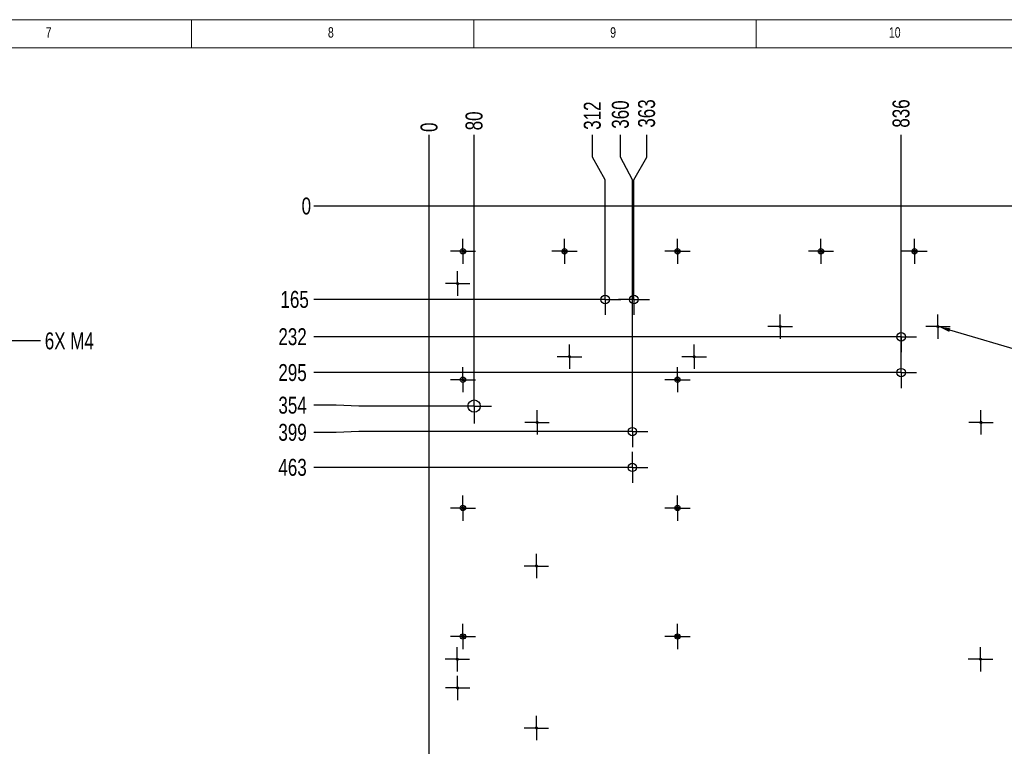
# Model space of a CAD drawing. Header units: millimetres. Extents: x 5 to 589, y 5 to 415.
# Tile 10 of 11: x 317 to 491, y 286 to 415. Entities that reach past the tile are written whole.
import ezdxf

# ---------------------------------------------------------------- set-up
doc = ezdxf.new("R2010")
doc.units = ezdxf.units.MM
doc.header["$PDSIZE"] = -1
doc.linetypes.add('CENTERX2', pattern=[20.32, 12.7, -2.54, 2.54, -2.54])
for name, color, linetype in [('COTES', 1, 'Continuous'), ('NOTES', 6, 'Continuous'), ('TRAIT-MIXTES', 3, 'CENTERX2')]:
    doc.layers.add(name, color=color, linetype=linetype)
doc.layers.add('TRAIT-FORT', color=4, linetype='Continuous', lineweight=25)
doc.styles.add('SLDTEXTSTYLE0', font='TXT', dxfattribs={"width": 0.75})
doc.dimstyles.new('SLDDIMSTYLE4', dxfattribs={"dimtxt": 3, "dimasz": 0.333333, "dimexe": 0, "dimexo": 0.0625, "dimgap": 0.75, "dimtad": 0, "dimtih": 1, "dimtoh": 1, "dimdec": 0, "dimlfac": 10, "dimrnd": 1e-09, "dimdsep": 46, "dimtxsty": 'SLDTEXTSTYLE0', "dimblk1": 'ORIGIN', "dimblk2": 'ORIGIN', "dimsah": 1, "dimcen": 0.09, "dimadec": 0, "dimazin": 2, "dimtfac": 1, "dimtdec": 0, "dimtofl": 0, "dimtmove": 0, "dimatfit": 3, "dimldrblk": 'ORIGIN', "dimfxl": 1, "dimfrac": 2, "dimtolj": 1, "dimtzin": 12, "dimarcsym": 0})
doc.dimstyles.new('SLDDIMSTYLE5', dxfattribs={"dimtxt": 3, "dimasz": 2, "dimexe": 0, "dimexo": 0.0625, "dimgap": 0.75, "dimtad": 0, "dimtih": 1, "dimtoh": 1, "dimdec": 0, "dimlfac": 10, "dimrnd": 1e-09, "dimzin": 12, "dimdsep": 46, "dimtxsty": 'SLDTEXTSTYLE0', "dimsah": 1, "dimcen": 0.09, "dimadec": 0, "dimazin": 3, "dimtfac": 1, "dimtdec": 0, "dimtofl": 0, "dimtmove": 0, "dimatfit": 3, "dimfxl": 1, "dimfrac": 2, "dimtolj": 1, "dimtzin": 12, "dimarcsym": 0})
doc.dimstyles.new('SLDDIMSTYLE6', dxfattribs={"dimtxt": 3, "dimasz": 2, "dimexe": 0, "dimexo": 0.0625, "dimgap": 0.75, "dimtad": 0, "dimtih": 1, "dimtoh": 1, "dimdec": 0, "dimlfac": 10, "dimrnd": 1e-09, "dimzin": 12, "dimdsep": 46, "dimtxsty": 'SLDTEXTSTYLE0', "dimblk1": 'NONE', "dimsah": 1, "dimcen": 0, "dimadec": 0, "dimazin": 3, "dimtfac": 1, "dimtdec": 0, "dimtmove": 0, "dimatfit": 3, "dimldrblk": 'NONE', "dimfxl": 1, "dimfrac": 2, "dimtolj": 1, "dimtzin": 12, "dimarcsym": 0})

# ---------------------------------------------------------------- blocks, each defined once
blk = doc.blocks.new('_D_28')
at = {"layer": 'COTES', "color": 0, "lineweight": -2, "transparency": 16777216}
blk.add_line((389.03, 381.97), (368.65, 381.97), dxfattribs=at)
at = {"layer": 'Defpoints', "color": 0, "transparency": 16777216}
for p in [(368.65, 381.97), (389.09, 381.97), (389.09, 381.97)]:
    blk.add_point(p, dxfattribs=at)
at = {"layer": 'COTES', "color": 0, "transparency": 16777216, "insert": (367.34, 381.97), "char_height": 3, "attachment_point": 5, "style": 'SLDTEXTSTYLE0'}
blk.add_mtext('\\A1;0', dxfattribs=at)
blk = doc.blocks.new('_Origin')
at = {"color": 0, "linetype": 'ByBlock', "lineweight": -2}
blk.add_line((0, 0), (-1, 0), dxfattribs=at)
blk.add_circle((0, 0), 0.5, dxfattribs=at)
blk = doc.blocks.new('_D_29')
at = {"layer": 'COTES', "color": 0, "lineweight": -2, "transparency": 16777216}
blk.add_line((417.47, 365.43), (368.65, 365.43), dxfattribs=at)
at = {"layer": 'Defpoints', "color": 0, "transparency": 16777216}
for p in [(389.09, 381.97), (368.65, 365.43), (417.53, 365.43)]:
    blk.add_point(p, dxfattribs=at)
at = {"layer": 'COTES', "color": 0, "transparency": 16777216, "insert": (365.27, 365.43), "char_height": 3, "attachment_point": 5, "style": 'SLDTEXTSTYLE0'}
blk.add_mtext('\\A1;165', dxfattribs=at)
blk = doc.blocks.new('_D_30')
at = {"layer": 'COTES', "color": 0, "lineweight": -2, "transparency": 16777216}
blk.add_line((469.89, 358.82), (368.65, 358.82), dxfattribs=at)
at = {"layer": 'Defpoints', "color": 0, "transparency": 16777216}
for p in [(389.09, 381.97), (368.65, 358.82), (469.95, 358.82)]:
    blk.add_point(p, dxfattribs=at)
at = {"layer": 'COTES', "color": 0, "transparency": 16777216, "insert": (364.9, 358.82), "char_height": 3, "attachment_point": 5, "style": 'SLDTEXTSTYLE0'}
blk.add_mtext('\\A1;232', dxfattribs=at)
blk = doc.blocks.new('_D_31')
at = {"layer": 'COTES', "color": 0, "lineweight": -2, "transparency": 16777216}
blk.add_line((469.89, 352.47), (368.65, 352.47), dxfattribs=at)
at = {"layer": 'Defpoints', "color": 0, "transparency": 16777216}
for p in [(389.09, 381.97), (368.65, 352.47), (469.95, 352.47)]:
    blk.add_point(p, dxfattribs=at)
at = {"layer": 'COTES', "color": 0, "transparency": 16777216, "insert": (364.9, 352.47), "char_height": 3, "attachment_point": 5, "style": 'SLDTEXTSTYLE0'}
blk.add_mtext('\\A1;295', dxfattribs=at)
blk = doc.blocks.new('_D_32')
at = {"layer": 'COTES', "color": 0, "lineweight": -2, "transparency": 16777216}
for p, q in [((372.65, 346.69), (368.65, 346.69)), ((376.65, 346.55), (372.65, 346.69)), ((393.89, 346.55), (376.65, 346.55))]:
    blk.add_line(p, q, dxfattribs=at)
at = {"layer": 'Defpoints', "color": 0, "transparency": 16777216}
for p in [(389.09, 381.97), (368.65, 346.69), (393.96, 346.55)]:
    blk.add_point(p, dxfattribs=at)
at = {"layer": 'COTES', "color": 0, "transparency": 16777216, "insert": (364.9, 346.69), "char_height": 3, "attachment_point": 5, "style": 'SLDTEXTSTYLE0'}
blk.add_mtext('\\A1;354', dxfattribs=at)
blk = doc.blocks.new('_D_33')
at = {"layer": 'COTES', "color": 0, "lineweight": -2, "transparency": 16777216}
for p, q in [((372.65, 341.88), (368.65, 341.88)), ((376.65, 342.03), (372.65, 341.88)), ((422.28, 342.03), (376.65, 342.03))]:
    blk.add_line(p, q, dxfattribs=at)
at = {"layer": 'Defpoints', "color": 0, "transparency": 16777216}
for p in [(389.09, 381.97), (368.65, 341.88), (422.34, 342.03)]:
    blk.add_point(p, dxfattribs=at)
at = {"layer": 'COTES', "color": 0, "transparency": 16777216, "insert": (364.9, 341.88), "char_height": 3, "attachment_point": 5, "style": 'SLDTEXTSTYLE0'}
blk.add_mtext('\\A1;399', dxfattribs=at)
blk = doc.blocks.new('_D_34')
at = {"layer": 'COTES', "color": 0, "lineweight": -2, "transparency": 16777216}
blk.add_line((422.28, 335.68), (368.65, 335.68), dxfattribs=at)
at = {"layer": 'Defpoints', "color": 0, "transparency": 16777216}
for p in [(389.09, 381.97), (368.65, 335.68), (422.34, 335.68)]:
    blk.add_point(p, dxfattribs=at)
at = {"layer": 'COTES', "color": 0, "transparency": 16777216, "insert": (364.9, 335.68), "char_height": 3, "attachment_point": 5, "style": 'SLDTEXTSTYLE0'}
blk.add_mtext('\\A1;463', dxfattribs=at)
blk = doc.blocks.new('_D_35')
at = {"layer": 'COTES', "color": 0, "lineweight": -2, "transparency": 16777216}
for p, q in [((372.65, 228.71), (368.65, 228.71)), ((376.65, 226.75), (372.65, 228.71)), ((422.28, 226.75), (376.65, 226.75))]:
    blk.add_line(p, q, dxfattribs=at)
at = {"layer": 'Defpoints', "color": 0, "transparency": 16777216}
for p in [(389.09, 381.97), (368.65, 228.71), (422.34, 226.75)]:
    blk.add_point(p, dxfattribs=at)
at = {"layer": 'COTES', "color": 0, "transparency": 16777216, "insert": (364.15, 228.71), "char_height": 3, "attachment_point": 5, "style": 'SLDTEXTSTYLE0'}
blk.add_mtext('\\A1;1552', dxfattribs=at)
blk = doc.blocks.new('_D_36')
at = {"layer": 'COTES', "color": 0, "lineweight": -2, "transparency": 16777216}
for p, q in [((372.65, 223.9), (368.65, 223.9)), ((376.65, 220.4), (372.65, 223.9)), ((422.28, 220.4), (376.65, 220.4))]:
    blk.add_line(p, q, dxfattribs=at)
at = {"layer": 'Defpoints', "color": 0, "transparency": 16777216}
for p in [(389.09, 381.97), (368.65, 223.9), (422.34, 220.4)]:
    blk.add_point(p, dxfattribs=at)
at = {"layer": 'COTES', "color": 0, "transparency": 16777216, "insert": (364.52, 223.9), "char_height": 3, "attachment_point": 5, "style": 'SLDTEXTSTYLE0'}
blk.add_mtext('\\A1;1616', dxfattribs=at)
blk = doc.blocks.new('_D_37')
at = {"layer": 'COTES', "color": 0, "lineweight": -2, "transparency": 16777216}
for p, q in [((372.65, 219.09), (368.65, 219.09)), ((376.65, 213.4), (372.65, 219.09)), ((393.89, 213.4), (376.65, 213.4))]:
    blk.add_line(p, q, dxfattribs=at)
at = {"layer": 'Defpoints', "color": 0, "transparency": 16777216}
for p in [(389.09, 381.97), (368.65, 219.09), (393.96, 213.4)]:
    blk.add_point(p, dxfattribs=at)
at = {"layer": 'COTES', "color": 0, "transparency": 16777216, "insert": (364.15, 219.09), "char_height": 3, "attachment_point": 5, "style": 'SLDTEXTSTYLE0'}
blk.add_mtext('\\A1;1686', dxfattribs=at)
blk = doc.blocks.new('_D_38')
at = {"layer": 'COTES', "color": 0, "lineweight": -2, "transparency": 16777216}
for p, q in [((372.65, 214.28), (368.65, 214.28)), ((376.65, 209.93), (372.65, 214.28)), ((469.89, 209.93), (376.65, 209.93))]:
    blk.add_line(p, q, dxfattribs=at)
at = {"layer": 'Defpoints', "color": 0, "transparency": 16777216}
for p in [(389.09, 381.97), (368.65, 214.28), (469.95, 209.93)]:
    blk.add_point(p, dxfattribs=at)
at = {"layer": 'COTES', "color": 0, "transparency": 16777216, "insert": (364.34, 214.28), "char_height": 3, "attachment_point": 5, "style": 'SLDTEXTSTYLE0'}
blk.add_mtext('\\A1;1720', dxfattribs=at)
blk = doc.blocks.new('_D_39')
at = {"layer": 'COTES', "color": 0, "lineweight": -2, "transparency": 16777216}
for p, q in [((372.65, 204.66), (368.65, 204.66)), ((376.65, 203.58), (372.65, 204.66)), ((469.89, 203.58), (376.65, 203.58))]:
    blk.add_line(p, q, dxfattribs=at)
at = {"layer": 'Defpoints', "color": 0, "transparency": 16777216}
for p in [(389.09, 381.97), (368.65, 204.66), (469.95, 203.58)]:
    blk.add_point(p, dxfattribs=at)
at = {"layer": 'COTES', "color": 0, "transparency": 16777216, "insert": (364.15, 204.66), "char_height": 3, "attachment_point": 5, "style": 'SLDTEXTSTYLE0'}
blk.add_mtext('\\A1;1784', dxfattribs=at)
blk = doc.blocks.new('_D_40')
at = {"layer": 'COTES', "color": 0, "lineweight": -2, "transparency": 16777216}
for p, q in [((372.65, 199.85), (368.65, 199.85)), ((376.65, 199.67), (372.65, 199.85)), ((490.92, 199.67), (376.65, 199.67))]:
    blk.add_line(p, q, dxfattribs=at)
at = {"layer": 'Defpoints', "color": 0, "transparency": 16777216}
for p in [(389.09, 381.97), (368.65, 199.85), (490.98, 199.67)]:
    blk.add_point(p, dxfattribs=at)
at = {"layer": 'COTES', "color": 0, "transparency": 16777216, "insert": (364.15, 199.85), "char_height": 3, "attachment_point": 5, "style": 'SLDTEXTSTYLE0'}
blk.add_mtext('\\A1;1823', dxfattribs=at)
blk = doc.blocks.new('_D_41')
at = {"layer": 'COTES', "color": 0, "lineweight": -2, "transparency": 16777216}
for p, q in [((376.65, 197.01), (372.65, 195.04)), ((417.48, 197.01), (376.65, 197.01)), ((372.65, 195.04), (368.65, 195.04))]:
    blk.add_line(p, q, dxfattribs=at)
at = {"layer": 'Defpoints', "color": 0, "transparency": 16777216}
for p in [(389.09, 381.97), (417.54, 197.01), (368.65, 195.04)]:
    blk.add_point(p, dxfattribs=at)
at = {"layer": 'COTES', "color": 0, "transparency": 16777216, "insert": (364.34, 195.04), "char_height": 3, "attachment_point": 5, "style": 'SLDTEXTSTYLE0'}
blk.add_mtext('\\A1;1850', dxfattribs=at)
blk = doc.blocks.new('_D_42')
at = {"layer": 'COTES', "color": 0, "lineweight": -2, "transparency": 16777216}
blk.add_line((389.03, 180.97), (368.65, 180.97), dxfattribs=at)
at = {"layer": 'Defpoints', "color": 0, "transparency": 16777216}
for p in [(389.09, 381.97), (368.65, 180.97), (389.09, 180.97)]:
    blk.add_point(p, dxfattribs=at)
at = {"layer": 'COTES', "color": 0, "transparency": 16777216, "insert": (364.52, 180.97), "char_height": 3, "attachment_point": 5, "style": 'SLDTEXTSTYLE0'}
blk.add_mtext('\\A1;2010', dxfattribs=at)
blk = doc.blocks.new('_D_43')
at = {"layer": 'COTES', "color": 0, "lineweight": -2, "transparency": 16777216}
blk.add_line((389.09, 382.04), (389.09, 394.63), dxfattribs=at)
at = {"layer": 'Defpoints', "color": 0, "transparency": 16777216}
for p in [(389.09, 394.63), (389.09, 381.97), (389.09, 381.97)]:
    blk.add_point(p, dxfattribs=at)
at = {"layer": 'COTES', "color": 0, "transparency": 16777216, "insert": (389.09, 395.94), "char_height": 3, "attachment_point": 5, "rotation": 90, "style": 'SLDTEXTSTYLE0'}
blk.add_mtext('\\A1;0', dxfattribs=at)
blk = doc.blocks.new('_D_44')
at = {"layer": 'COTES', "color": 0, "lineweight": -2, "transparency": 16777216}
blk.add_line((397.06, 349.71), (397.06, 394.63), dxfattribs=at)
at = {"layer": 'Defpoints', "color": 0, "transparency": 16777216}
for p in [(397.06, 394.63), (389.09, 381.97), (397.06, 349.65)]:
    blk.add_point(p, dxfattribs=at)
at = {"layer": 'COTES', "color": 0, "transparency": 16777216, "insert": (397.06, 397.07), "char_height": 3, "attachment_point": 5, "rotation": 90, "style": 'SLDTEXTSTYLE0'}
blk.add_mtext('\\A1;80', dxfattribs=at)
blk = doc.blocks.new('_D_45')
at = {"layer": 'COTES', "color": 0, "lineweight": -2, "transparency": 16777216}
for p, q in [((418.01, 390.63), (418.01, 394.63)), ((420.28, 386.63), (418.01, 390.63)), ((420.28, 368.25), (420.28, 386.63))]:
    blk.add_line(p, q, dxfattribs=at)
at = {"layer": 'Defpoints', "color": 0, "transparency": 16777216}
for p in [(418.01, 394.63), (389.09, 381.97), (420.28, 368.18)]:
    blk.add_point(p, dxfattribs=at)
at = {"layer": 'COTES', "color": 0, "transparency": 16777216, "insert": (418.01, 398), "char_height": 3, "attachment_point": 5, "rotation": 90, "style": 'SLDTEXTSTYLE0'}
blk.add_mtext('\\A1;312', dxfattribs=at)
blk = doc.blocks.new('_D_46')
at = {"layer": 'COTES', "color": 0, "lineweight": -2, "transparency": 16777216}
for p, q in [((422.98, 390.63), (422.98, 394.63)), ((425.09, 386.63), (422.98, 390.63)), ((425.09, 344.84), (425.09, 386.63))]:
    blk.add_line(p, q, dxfattribs=at)
at = {"layer": 'Defpoints', "color": 0, "transparency": 16777216}
for p in [(422.98, 394.63), (389.09, 381.97), (425.09, 344.78)]:
    blk.add_point(p, dxfattribs=at)
at = {"layer": 'COTES', "color": 0, "transparency": 16777216, "insert": (422.98, 398.19), "char_height": 3, "attachment_point": 5, "rotation": 90, "style": 'SLDTEXTSTYLE0'}
blk.add_mtext('\\A1;360', dxfattribs=at)
blk = doc.blocks.new('_D_47')
at = {"layer": 'COTES', "color": 0, "lineweight": -2, "transparency": 16777216}
for p, q in [((427.63, 390.63), (427.63, 394.63)), ((425.36, 386.63), (427.63, 390.63)), ((425.36, 368.25), (425.36, 386.63))]:
    blk.add_line(p, q, dxfattribs=at)
at = {"layer": 'Defpoints', "color": 0, "transparency": 16777216}
for p in [(427.63, 394.63), (389.09, 381.97), (425.36, 368.18)]:
    blk.add_point(p, dxfattribs=at)
at = {"layer": 'COTES', "color": 0, "transparency": 16777216, "insert": (427.63, 398.38), "char_height": 3, "attachment_point": 5, "rotation": 90, "style": 'SLDTEXTSTYLE0'}
blk.add_mtext('\\A1;363', dxfattribs=at)
blk = doc.blocks.new('_D_48')
at = {"layer": 'COTES', "color": 0, "lineweight": -2, "transparency": 16777216}
blk.add_line((472.7, 355.28), (472.7, 394.63), dxfattribs=at)
at = {"layer": 'Defpoints', "color": 0, "transparency": 16777216}
for p in [(472.7, 394.63), (389.09, 381.97), (472.7, 355.22)]:
    blk.add_point(p, dxfattribs=at)
at = {"layer": 'COTES', "color": 0, "transparency": 16777216, "insert": (472.7, 398.38), "char_height": 3, "attachment_point": 5, "rotation": 90, "style": 'SLDTEXTSTYLE0'}
blk.add_mtext('\\A1;836', dxfattribs=at)
blk = doc.blocks.new('_D_49')
at = {"layer": 'COTES', "color": 0, "lineweight": -2, "transparency": 16777216}
blk.add_line((502.08, 382.04), (502.08, 394.63), dxfattribs=at)
at = {"layer": 'Defpoints', "color": 0, "transparency": 16777216}
for p in [(502.08, 394.63), (389.09, 381.97), (502.08, 381.97)]:
    blk.add_point(p, dxfattribs=at)
at = {"layer": 'COTES', "color": 0, "transparency": 16777216, "insert": (502.08, 398.57), "char_height": 3, "attachment_point": 5, "rotation": 90, "style": 'SLDTEXTSTYLE0'}
blk.add_mtext('\\A1;1130', dxfattribs=at)
blk = doc.blocks.new('_D_59')
at = {"layer": 'COTES', "color": 0, "lineweight": -2, "transparency": 16777216}
for p, q in [((479.03, 360.68), (479.41, 360.57)), ((500.91, 354.25), (481.33, 360.01)), ((510.41, 354.25), (500.91, 354.25))]:
    blk.add_line(p, q, dxfattribs=at)
at = {"layer": 'COTES', "color": 0, "transparency": 16777216}
blk.add_solid([(481.43, 360.33), (481.24, 359.69), (479.41, 360.57)], dxfattribs=at)
at = {"layer": 'Defpoints', "color": 0, "transparency": 16777216}
for p in [(479.03, 360.68), (479.41, 360.57)]:
    blk.add_point(p, dxfattribs=at)
at = {"layer": 'COTES', "color": 0, "transparency": 16777216, "insert": (511.16, 355.75), "char_height": 3, "attachment_point": 1, "style": 'SLDTEXTSTYLE0'}
blk.add_mtext('\\A1;22X M4', dxfattribs=at)
blk = doc.blocks.new('_None')
blk = doc.blocks.new('SW_CENTERMARKSYMBOL_7')
at = {"layer": 'TRAIT-MIXTES', "color": 0}
for p, q in [((0, 2), (0, 2.165)), ((0, 0), (0, 2)), ((-2, 0), (-2.165, 0)), ((0, 0), (-2, 0)), ((0, 0), (0, -2)), ((0, 0), (2, 0)), ((2, 0), (2.165, 0)), ((0, -2), (0, -2.165))]:
    blk.add_line(p, q, dxfattribs=at)
blk = doc.blocks.new('SW_CENTERMARKSYMBOL_8')
at = {"layer": 'TRAIT-MIXTES', "color": 0}
for p, q in [((0, 2), (0, 2.165)), ((0, 0), (0, 2)), ((-2, 0), (-2.165, 0)), ((0, 0), (-2, 0)), ((0, 0), (0, -2)), ((0, 0), (2, 0)), ((2, 0), (2.165, 0)), ((0, -2), (0, -2.165))]:
    blk.add_line(p, q, dxfattribs=at)
blk = doc.blocks.new('SW_CENTERMARKSYMBOL_9')
at = {"layer": 'TRAIT-MIXTES', "color": 0}
for p, q in [((0, 2), (0, 2.165)), ((0, 0), (0, 2)), ((-2, 0), (-2.165, 0)), ((0, 0), (-2, 0)), ((0, 0), (0, -2)), ((0, 0), (2, 0)), ((2, 0), (2.165, 0)), ((0, -2), (0, -2.165))]:
    blk.add_line(p, q, dxfattribs=at)
blk = doc.blocks.new('SW_CENTERMARKSYMBOL_10')
at = {"layer": 'TRAIT-MIXTES', "color": 0}
for p, q in [((0, 2), (0, 2.165)), ((0, 0), (0, 2)), ((-2, 0), (-2.165, 0)), ((0, 0), (-2, 0)), ((0, 0), (0, -2)), ((0, 0), (2, 0)), ((2, 0), (2.165, 0)), ((0, -2), (0, -2.165))]:
    blk.add_line(p, q, dxfattribs=at)
blk = doc.blocks.new('SW_CENTERMARKSYMBOL_11')
at = {"layer": 'TRAIT-MIXTES', "color": 0}
for p, q in [((0, 2), (0, 2.165)), ((0, 0), (0, 2)), ((-2, 0), (-2.165, 0)), ((0, 0), (-2, 0)), ((0, 0), (0, -2)), ((0, 0), (2, 0)), ((2, 0), (2.165, 0)), ((0, -2), (0, -2.165))]:
    blk.add_line(p, q, dxfattribs=at)
blk = doc.blocks.new('SW_CENTERMARKSYMBOL_12')
at = {"layer": 'TRAIT-MIXTES', "color": 0}
for p, q in [((0, 2), (0, 2.165)), ((0, 0), (0, 2)), ((-2, 0), (-2.165, 0)), ((0, 0), (-2, 0)), ((0, 0), (0, -2)), ((0, 0), (2, 0)), ((2, 0), (2.165, 0)), ((0, -2), (0, -2.165))]:
    blk.add_line(p, q, dxfattribs=at)
blk = doc.blocks.new('SW_CENTERMARKSYMBOL_13')
at = {"layer": 'TRAIT-MIXTES', "color": 0}
for p, q in [((0, 2), (0, 2.165)), ((0, 0), (0, 2)), ((-2, 0), (-2.165, 0)), ((0, 0), (-2, 0)), ((0, 0), (0, -2)), ((0, 0), (2, 0)), ((2, 0), (2.165, 0)), ((0, -2), (0, -2.165))]:
    blk.add_line(p, q, dxfattribs=at)
blk = doc.blocks.new('SW_CENTERMARKSYMBOL_14')
at = {"layer": 'TRAIT-MIXTES', "color": 0}
for p, q in [((0, 2), (0, 2.165)), ((0, 0), (0, 2)), ((-2, 0), (-2.165, 0)), ((0, 0), (-2, 0)), ((0, 0), (0, -2)), ((0, 0), (2, 0)), ((2, 0), (2.165, 0)), ((0, -2), (0, -2.165))]:
    blk.add_line(p, q, dxfattribs=at)
blk = doc.blocks.new('SW_CENTERMARKSYMBOL_15')
at = {"layer": 'TRAIT-MIXTES', "color": 0}
for p, q in [((0, 2), (0, 2.165)), ((0, 0), (0, 2)), ((-2, 0), (-2.165, 0)), ((0, 0), (-2, 0)), ((0, 0), (0, -2)), ((0, 0), (2, 0)), ((2, 0), (2.165, 0)), ((0, -2), (0, -2.165))]:
    blk.add_line(p, q, dxfattribs=at)
blk = doc.blocks.new('SW_CENTERMARKSYMBOL_16')
at = {"layer": 'TRAIT-MIXTES', "color": 0}
for p, q in [((0, 2), (0, 2.165)), ((0, 0), (0, 2)), ((-2, 0), (-2.165, 0)), ((0, 0), (-2, 0)), ((0, 0), (0, -2)), ((0, 0), (2, 0)), ((2, 0), (2.165, 0)), ((0, -2), (0, -2.165))]:
    blk.add_line(p, q, dxfattribs=at)
blk = doc.blocks.new('SW_CENTERMARKSYMBOL_17')
at = {"layer": 'TRAIT-MIXTES', "color": 0}
for p, q in [((0, 2), (0, 2.165)), ((0, 0), (0, 2)), ((-2, 0), (-2.165, 0)), ((0, 0), (-2, 0)), ((0, 0), (0, -2)), ((0, 0), (2, 0)), ((2, 0), (2.165, 0)), ((0, -2), (0, -2.165))]:
    blk.add_line(p, q, dxfattribs=at)
blk = doc.blocks.new('SW_CENTERMARKSYMBOL_25')
at = {"layer": 'TRAIT-MIXTES', "color": 0}
for p, q in [((0, 2), (0, 2.75)), ((0, 0), (0, 2)), ((-2, 0), (-2.75, 0)), ((0, 0), (-2, 0)), ((0, 0), (0, -2)), ((0, 0), (2, 0)), ((2, 0), (2.75, 0)), ((0, -2), (0, -2.75))]:
    blk.add_line(p, q, dxfattribs=at)
blk = doc.blocks.new('SW_CENTERMARKSYMBOL_26')
at = {"layer": 'TRAIT-MIXTES', "color": 0}
for p, q in [((0, 2), (0, 2.75)), ((0, 0), (0, 2)), ((-2, 0), (-2.75, 0)), ((0, 0), (-2, 0)), ((0, 0), (0, -2)), ((0, 0), (2, 0)), ((2, 0), (2.75, 0)), ((0, -2), (0, -2.75))]:
    blk.add_line(p, q, dxfattribs=at)
blk = doc.blocks.new('SW_CENTERMARKSYMBOL_27')
at = {"layer": 'TRAIT-MIXTES', "color": 0}
for p, q in [((0, 2), (0, 2.75)), ((0, 0), (0, 2)), ((-2, 0), (-2.75, 0)), ((0, 0), (-2, 0)), ((0, 0), (0, -2)), ((0, 0), (2, 0)), ((2, 0), (2.75, 0)), ((0, -2), (0, -2.75))]:
    blk.add_line(p, q, dxfattribs=at)
blk = doc.blocks.new('SW_CENTERMARKSYMBOL_28')
at = {"layer": 'TRAIT-MIXTES', "color": 0}
for p, q in [((0, 2), (0, 2.75)), ((0, 0), (0, 2)), ((-2, 0), (-2.75, 0)), ((0, 0), (-2, 0)), ((0, 0), (0, -2)), ((0, 0), (2, 0)), ((2, 0), (2.75, 0)), ((0, -2), (0, -2.75))]:
    blk.add_line(p, q, dxfattribs=at)
blk = doc.blocks.new('SW_CENTERMARKSYMBOL_29')
at = {"layer": 'TRAIT-MIXTES', "color": 0}
for p, q in [((0, 2), (0, 2.75)), ((0, 0), (0, 2)), ((-2, 0), (-2.75, 0)), ((0, 0), (-2, 0)), ((0, 0), (0, -2)), ((0, 0), (2, 0)), ((2, 0), (2.75, 0)), ((0, -2), (0, -2.75))]:
    blk.add_line(p, q, dxfattribs=at)
blk = doc.blocks.new('SW_CENTERMARKSYMBOL_30')
at = {"layer": 'TRAIT-MIXTES', "color": 0}
for p, q in [((0, 2), (0, 2.75)), ((0, 0), (0, 2)), ((-2, 0), (-2.75, 0)), ((0, 0), (-2, 0)), ((0, 0), (0, -2)), ((0, 0), (2, 0)), ((2, 0), (2.75, 0)), ((0, -2), (0, -2.75))]:
    blk.add_line(p, q, dxfattribs=at)
blk = doc.blocks.new('SW_CENTERMARKSYMBOL_36')
at = {"layer": 'TRAIT-MIXTES', "color": 0}
for p, q in [((0, 2), (0, 3.1)), ((0, 0), (0, 2)), ((-2, 0), (-3.1, 0)), ((0, 0), (-2, 0)), ((0, 0), (0, -2)), ((0, 0), (2, 0)), ((2, 0), (3.1, 0)), ((0, -2), (0, -3.1))]:
    blk.add_line(p, q, dxfattribs=at)
blk = doc.blocks.new('SW_CENTERMARKSYMBOL_37')
at = {"layer": 'TRAIT-MIXTES', "color": 0}
for p, q in [((0, 2), (0, 2.225)), ((0, 0), (0, 2)), ((-2, 0), (-2.225, 0)), ((0, 0), (-2, 0)), ((0, 0), (0, -2)), ((0, 0), (2, 0)), ((2, 0), (2.225, 0)), ((0, -2), (0, -2.225))]:
    blk.add_line(p, q, dxfattribs=at)
blk = doc.blocks.new('SW_CENTERMARKSYMBOL_38')
at = {"layer": 'TRAIT-MIXTES', "color": 0}
for p, q in [((0, 2), (0, 2.225)), ((0, 0), (0, 2)), ((-2, 0), (-2.225, 0)), ((0, 0), (-2, 0)), ((0, 0), (0, -2)), ((0, 0), (2, 0)), ((2, 0), (2.225, 0)), ((0, -2), (0, -2.225))]:
    blk.add_line(p, q, dxfattribs=at)
blk = doc.blocks.new('SW_CENTERMARKSYMBOL_39')
at = {"layer": 'TRAIT-MIXTES', "color": 0}
for p, q in [((0, 2), (0, 2.225)), ((0, 0), (0, 2)), ((-2, 0), (-2.225, 0)), ((0, 0), (-2, 0)), ((0, 0), (0, -2)), ((0, 0), (2, 0)), ((2, 0), (2.225, 0)), ((0, -2), (0, -2.225))]:
    blk.add_line(p, q, dxfattribs=at)
blk = doc.blocks.new('SW_CENTERMARKSYMBOL_40')
at = {"layer": 'TRAIT-MIXTES', "color": 0}
for p, q in [((0, 2), (0, 2.225)), ((0, 0), (0, 2)), ((-2, 0), (-2.225, 0)), ((0, 0), (-2, 0)), ((0, 0), (0, -2)), ((0, 0), (2, 0)), ((2, 0), (2.225, 0)), ((0, -2), (0, -2.225))]:
    blk.add_line(p, q, dxfattribs=at)
blk = doc.blocks.new('SW_CENTERMARKSYMBOL_41')
at = {"layer": 'TRAIT-MIXTES', "color": 0}
for p, q in [((0, 2), (0, 2.225)), ((0, 0), (0, 2)), ((-2, 0), (-2.225, 0)), ((0, 0), (-2, 0)), ((0, 0), (0, -2)), ((0, 0), (2, 0)), ((2, 0), (2.225, 0)), ((0, -2), (0, -2.225))]:
    blk.add_line(p, q, dxfattribs=at)
blk = doc.blocks.new('SW_CENTERMARKSYMBOL_42')
at = {"layer": 'TRAIT-MIXTES', "color": 0}
for p, q in [((0, 2), (0, 2.225)), ((0, 0), (0, 2)), ((-2, 0), (-2.225, 0)), ((0, 0), (-2, 0)), ((0, 0), (0, -2)), ((0, 0), (2, 0)), ((2, 0), (2.225, 0)), ((0, -2), (0, -2.225))]:
    blk.add_line(p, q, dxfattribs=at)
blk = doc.blocks.new('SW_CENTERMARKSYMBOL_65')
at = {"layer": 'TRAIT-MIXTES', "color": 0}
for p, q in [((0, 2), (0, 2.225)), ((0, 0), (0, 2)), ((-2, 0), (-2.225, 0)), ((0, 0), (-2, 0)), ((0, 0), (0, -2)), ((0, 0), (2, 0)), ((2, 0), (2.225, 0)), ((0, -2), (0, -2.225))]:
    blk.add_line(p, q, dxfattribs=at)
blk = doc.blocks.new('SW_CENTERMARKSYMBOL_66')
at = {"layer": 'TRAIT-MIXTES', "color": 0}
for p, q in [((0, 2), (0, 2.225)), ((0, 0), (0, 2)), ((-2, 0), (-2.225, 0)), ((0, 0), (-2, 0)), ((0, 0), (0, -2)), ((0, 0), (2, 0)), ((2, 0), (2.225, 0)), ((0, -2), (0, -2.225))]:
    blk.add_line(p, q, dxfattribs=at)
blk = doc.blocks.new('SW_CENTERMARKSYMBOL_67')
at = {"layer": 'TRAIT-MIXTES', "color": 0}
for p, q in [((0, 2), (0, 2.225)), ((0, 0), (0, 2)), ((-2, 0), (-2.225, 0)), ((0, 0), (-2, 0)), ((0, 0), (0, -2)), ((0, 0), (2, 0)), ((2, 0), (2.225, 0)), ((0, -2), (0, -2.225))]:
    blk.add_line(p, q, dxfattribs=at)
blk = doc.blocks.new('SW_CENTERMARKSYMBOL_68')
at = {"layer": 'TRAIT-MIXTES', "color": 0}
for p, q in [((0, 2), (0, 2.225)), ((0, 0), (0, 2)), ((-2, 0), (-2.225, 0)), ((0, 0), (-2, 0)), ((0, 0), (0, -2)), ((0, 0), (2, 0)), ((2, 0), (2.225, 0)), ((0, -2), (0, -2.225))]:
    blk.add_line(p, q, dxfattribs=at)
blk = doc.blocks.new('SW_CENTERMARKSYMBOL_69')
at = {"layer": 'TRAIT-MIXTES', "color": 0}
for p, q in [((0, 2), (0, 2.225)), ((0, 0), (0, 2)), ((-2, 0), (-2.225, 0)), ((0, 0), (-2, 0)), ((0, 0), (0, -2)), ((0, 0), (2, 0)), ((2, 0), (2.225, 0)), ((0, -2), (0, -2.225))]:
    blk.add_line(p, q, dxfattribs=at)
blk = doc.blocks.new('SW_CENTERMARKSYMBOL_70')
at = {"layer": 'TRAIT-MIXTES', "color": 0}
for p, q in [((0, 2), (0, 2.165)), ((0, 0), (0, 2)), ((-2, 0), (-2.165, 0)), ((0, 0), (-2, 0)), ((0, 0), (0, -2)), ((0, 0), (2, 0)), ((2, 0), (2.165, 0)), ((0, -2), (0, -2.165))]:
    blk.add_line(p, q, dxfattribs=at)
blk = doc.blocks.new('_D_114')
at = {"layer": 'COTES', "color": 0, "lineweight": -2, "transparency": 16777216}
for p, q in [((288.24, 368.33), (288.61, 368.18)), ((313.07, 358.1), (290.46, 367.42)), ((320.26, 358.1), (313.07, 358.1))]:
    blk.add_line(p, q, dxfattribs=at)
at = {"layer": 'COTES', "color": 0, "transparency": 16777216}
blk.add_solid([(290.58, 367.73), (290.33, 367.11), (288.61, 368.18)], dxfattribs=at)
at = {"layer": 'Defpoints', "color": 0, "transparency": 16777216}
for p in [(288.24, 368.33), (288.61, 368.18)]:
    blk.add_point(p, dxfattribs=at)
at = {"layer": 'COTES', "color": 0, "transparency": 16777216, "insert": (321.01, 359.6), "char_height": 3, "attachment_point": 1, "style": 'SLDTEXTSTYLE0'}
blk.add_mtext('\\A1;6X M4', dxfattribs=at)

msp = doc.modelspace()

# ---------------------------------------------------------------- linework, layer by layer
at = {"lineweight": 18}
for p, q in [((589, 415), (5, 415)), ((347, 410), (347, 415)), ((397, 415), (397, 410)), ((447, 410), (447, 415)), ((584, 410), (10, 410))]:
    msp.add_line(p, q, dxfattribs=at)
for centre in [(394.13138, 368.25864), (451.27099, 360.63474), (479.22186, 360.62722), (413.94914, 355.29939), (436.0368, 355.2827), (408.21906, 343.64933), (486.84263, 343.64933), (408.10222, 318.2088), (394.08333, 301.69804), (486.76669, 301.69804), (394.13138, 296.61811), (408.10222, 289.51447)]:
    msp.add_arc(centre, 0.2, 255, 195, dxfattribs=at)
at = {"layer": 'TRAIT-FORT', "lineweight": 25}
for p in [(389.09208, 180.9729), (502.08153, 381.97282)]:
    msp.add_line(p, (389.09208, 381.97282), dxfattribs=at)
for centre, radius in [((395.08208, 373.97282), 0.47), ((395.08208, 373.97282), 0.225), ((413.08208, 373.97282), 0.47), ((413.08208, 373.97282), 0.225), ((433.08208, 373.97282), 0.47), ((433.08208, 373.97282), 0.225), ((458.49411, 373.97282), 0.47), ((458.49411, 373.97282), 0.225), ((475.08153, 373.97282), 0.47), ((475.08153, 373.97282), 0.225), ((394.13138, 368.25864), 0.165), ((420.27936, 365.43405), 0.75), ((425.35936, 365.43405), 0.75), ((451.27099, 360.63474), 0.165), ((472.70187, 358.82114), 0.75), ((479.22186, 360.62722), 0.165), ((413.94914, 355.29939), 0.165), ((436.0368, 355.2827), 0.165), ((472.70187, 352.47114), 0.75), ((395.08208, 351.22283), 0.47), ((395.08208, 351.22283), 0.225), ((433.08208, 351.22283), 0.47), ((433.08208, 351.22283), 0.225), ((397.05668, 346.54744), 1.1), ((408.21906, 343.64933), 0.165), ((486.84263, 343.64933), 0.165), ((425.08957, 342.0292), 0.75), ((425.08957, 335.6792), 0.75), ((395.08208, 328.47284), 0.47), ((395.08208, 328.47284), 0.225), ((433.08208, 328.47284), 0.47), ((433.08208, 328.47284), 0.225), ((408.10222, 318.2088), 0.165), ((395.08208, 305.72285), 0.47), ((395.08208, 305.72285), 0.225), ((433.08208, 305.72285), 0.47), ((433.08208, 305.72285), 0.225), ((394.08333, 301.69804), 0.165), ((486.76669, 301.69804), 0.165), ((394.13138, 296.61811), 0.165), ((408.10222, 289.51447), 0.165)]:
    msp.add_circle(centre, radius, dxfattribs=at)

# ---------------------------------------------------------------- block references
at = {"layer": 'TRAIT-MIXTES'}
for name, p in [('SW_CENTERMARKSYMBOL_69', (395.08208, 373.97282)), ('SW_CENTERMARKSYMBOL_68', (413.08208, 373.97282)), ('SW_CENTERMARKSYMBOL_67', (433.08208, 373.97282)), ('SW_CENTERMARKSYMBOL_66', (458.49411, 373.97282)), ('SW_CENTERMARKSYMBOL_65', (475.08153, 373.97282)), ('SW_CENTERMARKSYMBOL_12', (394.13138, 368.25864)), ('SW_CENTERMARKSYMBOL_27', (420.27936, 365.43405)), ('SW_CENTERMARKSYMBOL_28', (425.35936, 365.43405)), ('SW_CENTERMARKSYMBOL_10', (451.27099, 360.63474)), ('SW_CENTERMARKSYMBOL_9', (479.22186, 360.62722)), ('SW_CENTERMARKSYMBOL_26', (472.70187, 358.82114)), ('SW_CENTERMARKSYMBOL_13', (413.94914, 355.29939)), ('SW_CENTERMARKSYMBOL_11', (436.0368, 355.2827)), ('SW_CENTERMARKSYMBOL_25', (472.70187, 352.47114)), ('SW_CENTERMARKSYMBOL_37', (395.08208, 351.22283)), ('SW_CENTERMARKSYMBOL_42', (433.08208, 351.22283)), ('SW_CENTERMARKSYMBOL_36', (397.05668, 346.54744)), ('SW_CENTERMARKSYMBOL_14', (408.21906, 343.64933)), ('SW_CENTERMARKSYMBOL_8', (486.84263, 343.64933)), ('SW_CENTERMARKSYMBOL_29', (425.08957, 342.0292)), ('SW_CENTERMARKSYMBOL_30', (425.08957, 335.6792)), ('SW_CENTERMARKSYMBOL_38', (395.08208, 328.47284)), ('SW_CENTERMARKSYMBOL_41', (433.08208, 328.47284)), ('SW_CENTERMARKSYMBOL_15', (408.10222, 318.2088)), ('SW_CENTERMARKSYMBOL_39', (395.08208, 305.72285)), ('SW_CENTERMARKSYMBOL_40', (433.08208, 305.72285)), ('SW_CENTERMARKSYMBOL_16', (394.08333, 301.69804)), ('SW_CENTERMARKSYMBOL_7', (486.76669, 301.69804)), ('SW_CENTERMARKSYMBOL_70', (394.13138, 296.61811)), ('SW_CENTERMARKSYMBOL_17', (408.10222, 289.51447))]:
    msp.add_blockref(name, p, dxfattribs=at)

# ---------------------------------------------------------------- texts
at = {"layer": 'NOTES', "attachment_point": 1, "style": 'SLDTEXTSTYLE0'}
for s, insert, char_height in [('7', (321.16667, 413.66802), 1.85208), ('8', (371.16667, 413.66802), 1.85208), ('9', (421.16667, 413.66802), 1.85208), ('10', (470.54167, 413.66802), 1.852083)]:
    msp.add_mtext(s, dxfattribs=dict(at, insert=insert, char_height=char_height))

# ---------------------------------------------------------------- dimensions: what is measured, and where the dimension line sits
at = {"layer": 'COTES'}
for feature_location, offset, dtype, origin, dimstyle, picture, middle in [((502.08153, 381.97282), (0, 12.65641), 1, (389.09208, 381.97282), 'SLDDIMSTYLE5', '_D_49', (502.08153, 398.56672)), ((425.35936, 368.18405), (2.27013, 26.44517), 1, (389.09208, 381.97282), 'SLDDIMSTYLE5', '_D_47', (427.62949, 398.37922)), ((472.70187, 355.22114), (0, 39.40808), 1, (389.09208, 381.97282), 'SLDDIMSTYLE5', '_D_48', (472.70187, 398.37922)), ((425.08957, 344.7792), (-2.11198, 49.85002), 1, (389.09208, 381.97282), 'SLDDIMSTYLE5', '_D_46', (422.97759, 398.19172)), ((420.27936, 368.18405), (-2.27013, 26.44517), 1, (389.09208, 381.97282), 'SLDDIMSTYLE5', '_D_45', (418.00924, 398.00422)), ((397.05668, 349.64744), (0, 44.98178), 1, (389.09208, 381.97282), 'SLDDIMSTYLE5', '_D_44', (397.05668, 397.06672)), ((389.0920752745, 381.9728199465), (0, 12.6564050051), 1, (389.0920752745, 381.9728199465), 'SLDDIMSTYLE4', '_D_43', (389.0920752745, 395.9417249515)), ((389.0920752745, 381.9728199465), (-20.442809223, 0), 0, (389.0920752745, 381.9728199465), 'SLDDIMSTYLE4', '_D_28', (367.3367660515, 381.9728199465)), ((422.33957, 226.74622), (-53.69031, 1.96743), 0, (389.09208, 381.97282), 'SLDDIMSTYLE5', '_D_35', (364.14927, 228.71365)), ((393.95668, 213.39556), (-25.30741, 5.69784), 0, (389.09208, 381.97282), 'SLDDIMSTYLE5', '_D_37', (364.14927, 219.0934)), ((469.95187, 203.57634), (-101.30261, 1.08668), 0, (389.09208, 381.97282), 'SLDDIMSTYLE5', '_D_39', (364.14927, 204.66303)), ((490.9816, 199.6729), (-122.33233, 0.18001), 0, (389.09208, 381.97282), 'SLDDIMSTYLE5', '_D_40', (364.14927, 199.8529)), ((469.95187, 209.92634), (-101.30261, 4.35693), 0, (389.09208, 381.97282), 'SLDDIMSTYLE5', '_D_38', (364.33677, 214.28328)), ((417.54206, 197.01021), (-48.89279, -1.96743), 0, (389.09208, 381.97282), 'SLDDIMSTYLE5', '_D_41', (364.33677, 195.04278)), ((422.33957, 220.39622), (-53.69031, 3.5073), 0, (389.09208, 381.97282), 'SLDDIMSTYLE5', '_D_36', (364.52427, 223.90353)), ((389.09208, 180.9729), (-20.44281, 0), 0, (389.09208, 381.97282), 'SLDDIMSTYLE5', '_D_42', (364.52427, 180.9729)), ((469.95187, 358.82114), (-101.30261, 0), 0, (389.09208, 381.97282), 'SLDDIMSTYLE5', '_D_30', (364.89927, 358.82114)), ((469.95187, 352.47114), (-101.30261, 0), 0, (389.09208, 381.97282), 'SLDDIMSTYLE5', '_D_31', (364.89927, 352.47114)), ((393.95668, 346.54744), (-25.30741, 0.14594), 0, (389.09208, 381.97282), 'SLDDIMSTYLE5', '_D_32', (364.89927, 346.69339)), ((422.33957, 342.0292), (-53.69031, -0.14594), 0, (389.09208, 381.97282), 'SLDDIMSTYLE5', '_D_33', (364.89927, 341.88326)), ((422.33957, 335.6792), (-53.69031, 0), 0, (389.09208, 381.97282), 'SLDDIMSTYLE5', '_D_34', (364.89927, 335.6792)), ((417.52936, 365.43405), (-48.8801, 0), 0, (389.09208, 381.97282), 'SLDDIMSTYLE5', '_D_29', (365.27427, 365.43405))]:
    dim = msp.add_ordinate_dim(feature_location=feature_location, offset=offset, dtype=dtype, origin=origin, dimstyle=dimstyle, dxfattribs=at)
    dim.commit()
    dim.dimension.update_dxf_attribs({"geometry": picture, "text_midpoint": middle})
for p1, p2, text, picture, middle in [((288.23619, 368.33485), (288.60601, 368.18243), '6X M4', '_D_114', (326.26128, 358.10078)), ((479.02997, 360.68361), (479.41374, 360.57083), '22X M4', '_D_59', (517.53236, 354.25488))]:
    dim = msp.add_diameter_dim_2p(p1=p1, p2=p2, text=text, dimstyle='SLDDIMSTYLE6', override={"dimpost": '<>'}, dxfattribs=at)
    dim.commit()
    dim.dimension.update_dxf_attribs({"geometry": picture, "text_midpoint": middle, "dimtype": 163})

doc.saveas('drawing.dxf')
